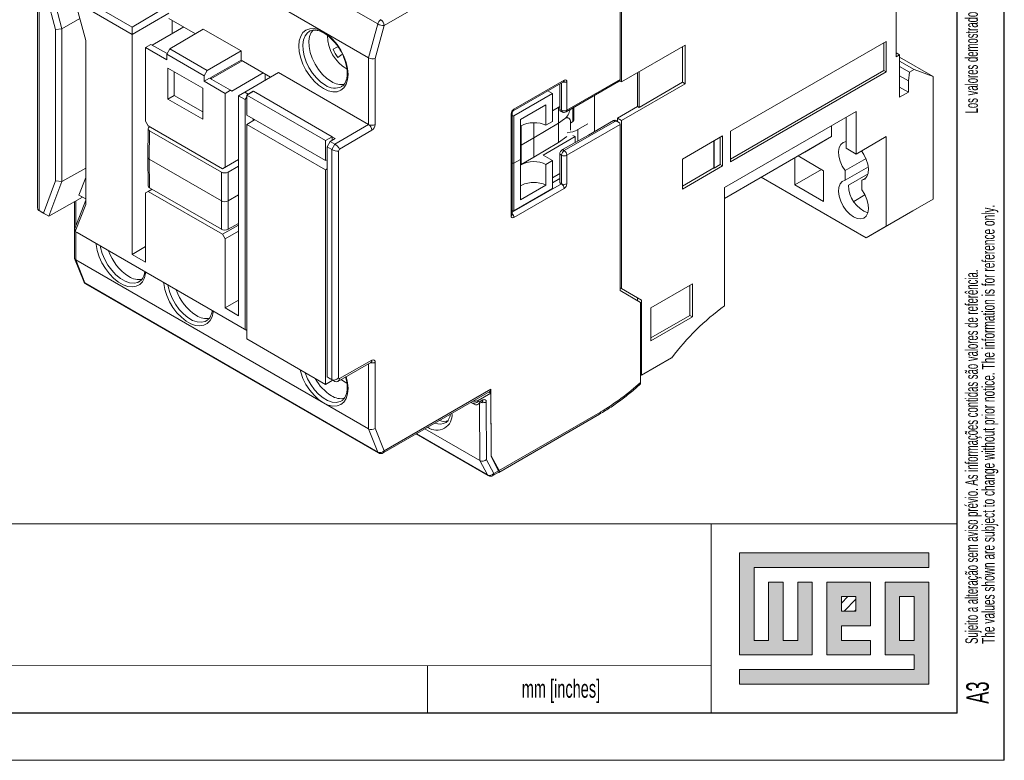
# Model space of a CAD drawing. Header units: millimetres. Extents: x 0 to 420, y 0 to 297.
# Tile 9 of 13: x 316 to 420, y 0 to 78. Entities that reach past the tile are written whole.
import ezdxf

# ---------------------------------------------------------------- set-up
doc = ezdxf.new("R2010")
doc.units = ezdxf.units.MM
doc.layers.add('FORMATO', color=7, linetype='Continuous')
doc.layers.add('LEGENDA', color=7, linetype='Continuous')
doc.styles.add('SLDTEXTSTYLE1', font='TXT', dxfattribs={"width": 0.605})
doc.styles.add('SLDTEXTSTYLE2', font='TXT', dxfattribs={"width": 0.569583})

# ---------------------------------------------------------------- blocks, each defined once
blk = doc.blocks.new('SW_NOTE_0')
at = {"color": 0, "linetype": 'Continuous', "lineweight": 0, "attachment_point": 1, "rotation": 90}
for s, insert, char_height, style in [('Sujeito a alteração sem aviso prévio. As informações contidas são valores de referência.                                                           Los valores demostrados pueden ser cambiados sin aviso previo. La información és de referencia solamente.', (-1.71, 0), 1.32292, 'SLDTEXTSTYLE2'), ('The values shown are subject to change without prior notice. The information is for reference only.', (0.06, 0), 1.3229, 'SLDTEXTSTYLE1')]:
    blk.add_mtext(s, dxfattribs=dict(at, insert=insert, char_height=char_height, style=style))

msp = doc.modelspace()

# ---------------------------------------------------------------- hatches: boundary and pattern name
at = {"linetype": 'Continuous'}
msp.add_hatch(color=7, dxfattribs=at).paths.add_polyline_path([(391.99, 21.93), (391.99, 11.15), (399.69, 11.15), (399.69, 18.85), (398.15, 18.85), (398.15, 12.69), (396.61, 12.69), (396.61, 18.85), (395.07, 18.85), (395.07, 12.69), (393.53, 12.69), (393.53, 20.39), (412.01, 20.39), (412.01, 21.93)], flags=0)
h = msp.add_hatch(color=7, dxfattribs=at)
h.paths.add_polyline_path([(391.99, 8.07), (412.01, 8.07), (412.01, 18.85), (407.39, 18.85), (407.39, 11.15), (410.47, 11.15), (410.47, 9.61), (391.99, 9.61)], flags=0)
h.paths.add_polyline_path([(408.93, 17.31), (410.47, 17.31), (410.47, 12.69), (408.93, 12.69)], flags=0)
h = msp.add_hatch(color=7, dxfattribs=at)
h.paths.add_polyline_path([(405.85, 12.69), (402.77, 12.69), (402.77, 14.23), (405.85, 14.23), (405.85, 18.85), (401.23, 18.85), (401.23, 11.15), (405.85, 11.15)], flags=0)
h.paths.add_polyline_path([(404.31, 15.77), (402.77, 15.77), (402.77, 17.31), (404.31, 17.31)], flags=0)
h = msp.add_hatch(dxfattribs=at)
h.set_pattern_fill('ANSI31', color=8, scale=0.25, style=0)
h.paths.add_polyline_path([(404.31, 15.77), (402.77, 15.77), (402.77, 17.31), (404.31, 17.31)], flags=0)

# ---------------------------------------------------------------- linework, layer by layer
at = {"color": 7, "linetype": 'Continuous', "lineweight": 15}
for p, q in [((408.57, 98.75), (408.57, 74.42)), ((353.72, 77.89), (322.75, 95.77)), ((352.75, 74.32), (321.78, 92.2)), ((379.37, 89.61), (379.37, 72.04)), ((379.51, 71.77), (379.51, 89.55)), ((365.69, 84.25), (354.41, 77.73)), ((317.74, 82.64), (317.74, 58.41)), ((317.89, 82.49), (317.89, 58.15)), ((318.92, 82.66), (320.32, 77.38)), ((319.65, 77.31), (318.35, 82.22)), ((321.73, 80.27), (322.84, 76.13)), ((327.75, 76.79), (321.73, 80.27)), ((321.85, 80.97), (327.75, 77.56)), ((327.75, 77.56), (331.29, 79.65)), ((322.21, 78.46), (320.32, 77.38)), ((331.64, 79.04), (327.75, 76.79)), ((334.43, 76.86), (331.64, 78.46)), ((331.99, 78.26), (331.99, 76.87)), ((320.32, 77.38), (319.65, 77.31)), ((319.65, 61.28), (319.65, 77.31)), ((320.32, 77.38), (320.32, 61.21)), ((327.75, 76.79), (327.75, 77.56)), ((333.2, 77.57), (329.87, 75.65)), ((335.27, 77.35), (331.73, 75.27)), ((339.26, 75.05), (335.27, 77.35)), ((346.51, 77.12), (346.47, 77.09)), ((352.75, 74.32), (353.72, 77.89)), ((354.41, 77.73), (353.45, 74.25)), ((322.84, 76.13), (322.84, 58.8)), ((327.75, 76.79), (327.75, 53.52)), ((407.51, 76.05), (391.04, 66.54)), ((407.51, 72.83), (407.51, 76.05)), ((329.73, 75.73), (329.17, 75.4)), ((329.17, 67.6), (329.17, 75.4)), ((329.17, 75.4), (331.4, 74.11)), ((331.43, 74.75), (329.73, 75.73)), ((331.4, 74.69), (331.73, 75.27)), ((331.73, 75.27), (335.68, 72.98)), ((339.26, 75.05), (335.68, 72.98)), ((339.26, 75.05), (339.26, 74.07)), ((348.99, 75.23), (349.48, 75.46)), ((386.23, 75.65), (379.51, 71.77)), ((385.96, 71.72), (385.96, 75.49)), ((386.23, 71.56), (386.23, 75.65)), ((407.27, 72.97), (407.27, 75.91)), ((331.4, 74.11), (331.4, 74.69)), ((335.35, 72.41), (331.4, 74.69)), ((339.26, 74.07), (336.06, 72.24)), ((339.38, 73.99), (336.06, 72.08)), ((342.39, 72.26), (339.26, 74.07)), ((349.94, 74.65), (349.5, 74.35)), ((352.75, 67.26), (352.75, 74.32)), ((353.45, 74.25), (353.45, 67.26)), ((408.57, 74.83), (408.93, 74.62)), ((408.93, 74.62), (408.57, 74.42)), ((408.93, 74.62), (408.93, 70.13)), ((412.46, 72.34), (408.93, 74.38)), ((410.47, 73.06), (408.93, 73.95)), ((335.21, 71.1), (331.53, 73.22)), ((331.53, 73.22), (331.53, 69.95)), ((335.68, 72.98), (335.35, 72.41)), ((391.04, 63.6), (407.27, 72.97)), ((407.27, 72.97), (407.51, 72.83)), ((408.93, 73.38), (409.97, 72.78)), ((410.47, 73.06), (409.97, 72.78)), ((410.47, 73.06), (412.46, 72.34)), ((332.2, 72.83), (332.2, 70.34)), ((335.35, 72.41), (335.35, 71.83)), ((335.92, 72.16), (335.35, 71.83)), ((338.15, 70.87), (335.92, 72.16)), ((336.06, 72.24), (336.06, 72.08)), ((341.61, 72.71), (338.29, 70.79)), ((343.24, 72.75), (339.66, 70.69)), ((341.82, 72.59), (341.82, 71.93)), ((352.75, 67.26), (343.24, 72.75)), ((368.12, 68.88), (373.44, 71.95)), ((373.72, 68.76), (379.37, 72.02)), ((379.31, 71.88), (379.51, 71.77)), ((381.21, 69.15), (381.21, 72.75)), ((381.36, 69.07), (381.36, 72.84)), ((391.04, 63.32), (407.51, 72.83)), ((408.93, 72.42), (409.85, 71.89)), ((409.97, 72.78), (409.85, 71.89)), ((409.85, 70.66), (409.85, 71.89)), ((412.46, 59.35), (412.46, 72.34)), ((335.21, 67.83), (335.21, 71.1)), ((335.35, 71.83), (337.58, 70.54)), ((338.15, 70.87), (337.58, 70.54)), ((338.29, 70.79), (338.15, 70.87)), ((368.03, 68.69), (373.36, 71.77)), ((372.98, 71.55), (372.98, 68.85)), ((373.64, 68.58), (379.2, 71.79)), ((373.72, 71.79), (373.72, 68.76)), ((379.51, 67.69), (386.23, 71.56)), ((381.36, 69.07), (385.96, 71.72)), ((386.23, 71.56), (385.96, 71.72)), ((409.85, 70.66), (408.93, 71.19)), ((332.2, 70.34), (331.53, 69.95)), ((331.53, 69.95), (335.21, 67.83)), ((332.2, 70.34), (335.21, 68.6)), ((337.58, 70.54), (337.58, 62.75)), ((339.66, 70.69), (338.99, 70.3)), ((339.7, 69.89), (338.99, 70.3)), ((338.99, 47.03), (338.99, 70.3)), ((339.66, 70.69), (340.03, 70.47)), ((339.86, 70.18), (339.7, 69.89)), ((339.7, 69.89), (339.7, 45.56)), ((340.57, 70.77), (339.86, 70.37)), ((339.86, 70.37), (348.2, 65.55)), ((339.86, 70.37), (339.86, 68.24)), ((340.55, 70.77), (340.03, 70.47)), ((340.03, 70.47), (340.03, 70.46)), ((340.56, 70.77), (340.55, 70.77)), ((340.55, 70.77), (340.55, 70.76)), ((340.57, 70.77), (348.91, 65.96)), ((368.12, 68.18), (372.19, 70.54)), ((372.19, 70.54), (371.72, 70.82)), ((372.19, 70.54), (372.19, 67.57)), ((376.65, 70.32), (376.65, 66.52)), ((408.93, 70.13), (409.85, 70.66)), ((371.51, 69.35), (368.82, 67.8)), ((371.51, 67.18), (371.51, 69.35)), ((372.19, 68.7), (372.98, 69.16)), ((372.84, 67.4), (372.84, 69.08)), ((372.98, 68.85), (373.17, 68.76)), ((374.46, 67.68), (374.46, 69.05)), ((381.21, 69.15), (379.09, 67.93)), ((381.36, 69.07), (381.21, 69.15)), ((339.86, 68.24), (348.2, 63.43)), ((339.86, 67.27), (340.7, 67.76)), ((340.55, 67.67), (340.55, 67.84)), ((367.83, 57.58), (367.83, 68.39)), ((367.95, 57.75), (367.95, 68.55)), ((367.95, 68.19), (368.12, 68.18)), ((368.12, 63.15), (368.12, 68.18)), ((368.82, 67.8), (368.82, 63.56)), ((372.84, 67.4), (373.48, 67.85)), ((373.07, 68.67), (373.26, 68.57)), ((373.92, 67.93), (373.7, 68.06)), ((379.09, 67.93), (379.09, 67.56)), ((379.51, 67.69), (379.09, 67.93)), ((390.4, 60.58), (404.33, 68.62)), ((403.27, 68.01), (403.27, 64.74)), ((404.33, 68.62), (404.33, 64.13)), ((329.17, 67.6), (329.45, 67.11)), ((329.44, 66.81), (329.41, 63.79)), ((337.3, 62.58), (329.45, 67.11)), ((329.58, 67.01), (329.6, 67.03)), ((339.86, 67.27), (348.2, 62.45)), ((339.86, 67.27), (339.86, 44.57)), ((349.19, 65.19), (352.75, 67.26)), ((368.89, 65.07), (368.89, 67.12)), ((370.24, 67.45), (370.24, 65.84)), ((370.24, 65.84), (372.84, 67.4)), ((372.19, 67.57), (371.51, 67.18)), ((372.84, 65.35), (372.84, 67.4)), ((373.45, 64.49), (378.81, 67.59)), ((379.37, 67.27), (373.72, 64.01)), ((374.37, 67.56), (374.11, 67.41)), ((374.11, 67.49), (374.11, 66.65)), ((375.94, 67.32), (374.9, 66.72)), ((376, 66.14), (378.66, 67.68)), ((378.81, 67.59), (378.66, 67.68)), ((379.22, 67.48), (378.87, 67.7)), ((379.37, 67.25), (379.37, 49.68)), ((379.51, 49.91), (379.51, 67.69)), ((401.71, 65.97), (401.71, 67.11)), ((329.58, 66.6), (329.55, 63.58)), ((337.19, 62.21), (329.58, 66.6)), ((348.91, 65.96), (348.2, 65.55)), ((349.21, 65.77), (348.7, 65.47)), ((348.91, 65.59), (348.91, 65.96)), ((349.21, 65.77), (348.91, 65.94)), ((353.1, 66.65), (349.69, 64.66)), ((370.24, 65.84), (368.89, 65.07)), ((370.24, 63.79), (370.24, 65.84)), ((371.21, 64.02), (374.59, 65.97)), ((373.74, 65.99), (372.84, 65.35)), ((376, 66.14), (373.26, 64.6)), ((374.37, 66.1), (374.59, 65.97)), ((374.59, 65.35), (374.59, 65.97)), ((390.19, 66.05), (385.95, 63.6)), ((389.94, 63.01), (389.94, 65.91)), ((390.19, 62.87), (390.19, 66.05)), ((390.4, 59.44), (401.71, 65.97)), ((391.04, 66.54), (391.04, 63.32)), ((401.71, 65.97), (398.89, 64.33)), ((404.33, 64.13), (407.51, 65.97)), ((407.51, 56.5), (407.51, 65.97)), ((348.2, 65.55), (348.2, 63.43)), ((348.37, 64.89), (348.7, 65.47)), ((348.86, 64.61), (348.37, 64.89)), ((348.37, 40.56), (348.37, 64.89)), ((348.7, 65.47), (349.19, 65.19)), ((348.86, 64.61), (349.19, 65.19)), ((348.86, 40.27), (348.86, 64.61)), ((349.69, 64.66), (349.57, 64.44)), ((368.89, 65.07), (368.82, 65.02)), ((368.89, 65.07), (368.89, 63.01)), ((372.84, 65.35), (370.24, 63.79)), ((373.26, 64.6), (373.45, 64.49)), ((389.28, 65.53), (389.28, 62.66)), ((389.31, 62.64), (389.31, 65.54)), ((403.27, 64.74), (404.33, 64.13)), ((329.41, 63.79), (329.44, 60.76)), ((329.55, 63.58), (337.19, 59.17)), ((329.55, 63.58), (329.58, 60.56)), ((338.99, 63.56), (337.3, 62.58)), ((337.58, 62.75), (338.99, 63.56)), ((349.57, 64.44), (349.57, 40.44)), ((368.82, 63.56), (368.12, 63.15)), ((368.82, 59.28), (368.82, 63.56)), ((368.89, 63.01), (370.24, 63.79)), ((372.19, 63.43), (371.21, 64.02)), ((373.17, 64), (372.98, 64.11)), ((372.98, 64.11), (372.98, 61.09)), ((373.17, 60.98), (373.17, 64)), ((373.72, 64.01), (373.72, 60.98)), ((385.95, 63.6), (385.95, 60.42)), ((398.89, 64.33), (390.4, 59.44)), ((397.83, 60.86), (397.83, 63.72)), ((398.18, 63.93), (400.87, 62.37)), ((403.16, 62.38), (405.37, 63.65)), ((322.84, 62.65), (320.32, 61.21)), ((337.3, 62.58), (337.58, 62.75)), ((338.99, 62.84), (337.9, 62.21)), ((338.99, 63.44), (338.89, 63.5)), ((348.2, 63.43), (348.37, 63.52)), ((348.2, 62.45), (348.37, 62.55)), ((368.12, 63.15), (367.95, 63.15)), ((368.12, 63.15), (368.12, 58.11)), ((372.19, 63.43), (371.51, 63.04)), ((371.51, 63.04), (371.51, 60.84)), ((372.19, 60.47), (372.19, 63.43)), ((385.95, 60.42), (390.19, 62.87)), ((385.95, 60.73), (389.28, 62.66)), ((389.31, 62.64), (389.28, 62.66)), ((389.31, 62.64), (389.94, 63.01)), ((389.94, 63.01), (390.19, 62.87)), ((400.65, 62.5), (397.83, 60.86)), ((403.16, 61.35), (405.62, 62.77)), ((322.84, 61.65), (322.12, 59.79)), ((337.19, 59.17), (337.19, 62.21)), ((337.9, 62.21), (337.9, 59.17)), ((348.2, 62.45), (348.2, 39.75)), ((372.19, 61.61), (372.98, 62.06)), ((372.19, 61.1), (372.98, 61.56)), ((394.29, 61.68), (405.39, 55.27)), ((400.87, 62.37), (400.87, 59.11)), ((403.16, 61.35), (403.16, 62.38)), ((404.93, 61.36), (405.37, 61.61)), ((318.35, 57.89), (319.65, 61.28)), ((320.32, 61.21), (318.92, 57.56)), ((320.32, 61.21), (319.65, 61.28)), ((337.19, 56.17), (329.58, 60.56)), ((373.44, 60.49), (368.12, 57.42)), ((368.12, 58.11), (372.19, 60.47)), ((371.51, 60.84), (368.82, 59.28)), ((373.17, 60.98), (372.98, 61.09)), ((390.4, 48.08), (390.4, 60.58)), ((400.87, 59.11), (397.83, 60.86)), ((404.93, 61.36), (404.93, 60.33)), ((322.48, 59.58), (318.92, 57.56)), ((322.12, 59.79), (322.84, 59.38)), ((322.48, 59.58), (322.12, 59.79)), ((322.84, 59.38), (322.48, 59.58)), ((329.45, 60.17), (329.17, 60.01)), ((329.17, 52.7), (329.17, 60.01)), ((329.85, 60.41), (329.45, 60.17)), ((329.45, 60.17), (337.3, 55.64)), ((337.9, 59.17), (338.99, 59.81)), ((405.26, 59.81), (404.08, 59.12)), ((321.63, 59.1), (321.63, 53.15)), ((321.68, 56.25), (322.84, 59.25)), ((322.84, 58.8), (321.73, 55.93)), ((337.19, 56.17), (337.19, 59.17)), ((337.9, 59.17), (337.9, 56.17)), ((407.51, 56.5), (412.46, 59.35)), ((412.46, 59.35), (410.34, 58.13)), ((317.89, 58.15), (318.35, 57.89)), ((317.89, 58.15), (318.22, 57.96)), ((318.92, 57.56), (318.22, 57.96)), ((318.92, 57.56), (318.35, 57.89)), ((367.95, 58.21), (368.12, 58.11)), ((410.34, 58.13), (405.39, 55.27)), ((321.68, 56.25), (321.73, 55.93)), ((337.3, 55.64), (338.99, 56.62)), ((338.99, 56.8), (337.9, 56.17)), ((405.39, 55.27), (407.51, 56.5)), ((321.73, 55.93), (339.7, 45.56)), ((321.92, 55.82), (321.73, 55.93)), ((339.86, 45.47), (321.92, 55.82)), ((337.58, 55.15), (337.3, 55.64)), ((338.99, 55.97), (337.58, 55.15)), ((329.17, 54.34), (327.75, 53.52)), ((337.58, 55.15), (337.58, 47.85)), ((327.75, 53.52), (329.17, 52.7)), ((321.65, 53.07), (322.62, 50.64)), ((321.78, 52.93), (352.75, 35.05)), ((321.78, 52.93), (322.75, 50.49)), ((322.75, 50.49), (353.72, 32.61)), ((322.83, 50.39), (353.8, 32.51)), ((328.5, 50.64), (328.53, 50.66)), ((382.62, 47.86), (387.01, 50.39)), ((386.74, 50.24), (386.74, 47.06)), ((387.01, 50.39), (387.01, 46.9)), ((379.37, 49.99), (381.21, 48.93)), ((379.37, 49.99), (379.51, 49.91)), ((379.37, 49.68), (381.53, 48.44)), ((381.63, 48.68), (379.51, 49.91)), ((338.99, 48.66), (337.58, 47.85)), ((381.21, 48.62), (381.21, 48.93)), ((381.21, 48.93), (381.63, 48.68)), ((381.53, 48.44), (381.53, 39.96)), ((381.63, 40.74), (381.63, 48.68)), ((337.58, 47.85), (338.99, 47.03)), ((382.62, 44.37), (382.62, 47.86)), ((382.62, 44.69), (386.74, 47.06)), ((387.01, 46.9), (382.62, 44.37)), ((386.74, 47.06), (387.01, 46.9)), ((335.64, 46.51), (335.67, 46.54)), ((339.7, 45.56), (339.86, 45.47)), ((348.2, 39.75), (339.86, 44.57)), ((349.49, 40.08), (353, 42.08)), ((349.69, 40.37), (353.1, 42.31)), ((353.45, 42.11), (353.45, 35.12)), ((381.63, 40.74), (384.81, 42.57)), ((381.53, 40.8), (381.63, 40.74)), ((348.91, 40.16), (348.2, 39.75)), ((348.37, 40.56), (348.86, 40.27)), ((348.7, 40.36), (348.37, 40.56)), ((349.19, 40.08), (348.7, 40.36)), ((349.19, 40.08), (348.86, 40.27)), ((348.91, 40.16), (348.91, 40.24)), ((349.57, 40.44), (349.69, 40.37)), ((354.3, 32.51), (365.59, 39.03)), ((354.41, 32.74), (365.69, 39.25)), ((364.35, 38.07), (365.69, 38.85)), ((365.49, 38.97), (365.69, 38.85)), ((365.69, 39.25), (365.73, 32.12)), ((365.69, 38.85), (365.72, 32.22)), ((363.58, 37.86), (363.65, 37.82)), ((364, 37.62), (363.65, 37.82)), ((364.29, 37.62), (364.75, 37.89)), ((364.35, 38.07), (364.35, 38)), ((364.35, 38), (364.5, 37.91)), ((364.5, 37.91), (364.85, 38.12)), ((365.2, 37.91), (365.23, 31.8)), ((366.51, 30.62), (377.28, 36.84)), ((366.52, 30.46), (377.18, 36.61)), ((353.72, 32.61), (352.75, 35.05)), ((353.45, 35.12), (354.41, 32.74)), ((357.78, 34.52), (365.41, 30.11)), ((358.72, 35.06), (364.52, 31.71)), ((365.34, 30.19), (364.52, 31.71)), ((365.23, 31.8), (366.01, 30.34)), ((365.72, 32.22), (366.56, 30.66)), ((366.51, 30.62), (365.73, 32.12)), ((365.91, 30.12), (366.52, 30.47)), ((366.01, 30.34), (366.56, 30.66))]:
    msp.add_line(p, q, dxfattribs=at)
at = {"color": 8, "linetype": 'Continuous', "lineweight": 15}
for p, q in [((373.17, 68.76), (373.17, 71.66)), ((374.37, 67.56), (374.37, 69)), ((374.9, 66.72), (374.9, 65.52)), ((405.59, 62.04), (403.52, 60.84)), ((367.95, 57.97), (373.17, 60.98)), ((321.78, 59.18), (321.78, 56.5)), ((321.78, 55.91), (321.78, 52.93)), ((352.75, 35.05), (352.75, 41.94)), ((363.65, 37.82), (363.64, 37.9)), ((364.52, 31.71), (364.5, 37.74)), ((357.81, 34.53), (365.34, 30.19))]:
    msp.add_line(p, q, dxfattribs=at)
at = {"color": 7, "linetype": 'Continuous', "lineweight": 0}
for p, q in [((412.01, 21.93), (391.99, 21.93)), ((391.99, 21.93), (391.99, 11.15)), ((412.01, 20.39), (412.01, 21.93)), ((393.53, 20.39), (412.01, 20.39)), ((393.53, 12.69), (393.53, 20.39)), ((396.61, 18.85), (395.07, 18.85)), ((395.07, 18.85), (395.07, 12.69)), ((396.61, 12.69), (396.61, 18.85)), ((399.69, 18.85), (398.15, 18.85)), ((398.15, 18.85), (398.15, 12.69)), ((399.69, 11.15), (399.69, 18.85)), ((405.85, 18.85), (401.23, 18.85)), ((401.23, 18.85), (401.23, 11.15)), ((405.85, 14.23), (405.85, 18.85)), ((412.01, 18.85), (407.39, 18.85)), ((407.39, 18.85), (407.39, 11.15)), ((412.01, 8.07), (412.01, 18.85)), ((402.77, 17.31), (404.31, 17.31)), ((402.77, 15.77), (402.77, 17.31)), ((404.31, 17.31), (404.31, 15.77)), ((408.93, 12.69), (408.93, 17.31)), ((408.93, 17.31), (410.47, 17.31)), ((410.47, 17.31), (410.47, 12.69)), ((404.31, 15.77), (402.77, 15.77)), ((402.77, 14.23), (405.85, 14.23)), ((402.77, 12.69), (402.77, 14.23)), ((395.07, 12.69), (393.53, 12.69)), ((398.15, 12.69), (396.61, 12.69)), ((405.85, 12.69), (402.77, 12.69)), ((405.85, 11.15), (405.85, 12.69)), ((410.47, 12.69), (408.93, 12.69)), ((391.99, 11.15), (399.69, 11.15)), ((401.23, 11.15), (405.85, 11.15)), ((407.39, 11.15), (410.47, 11.15)), ((410.47, 11.15), (410.47, 9.61)), ((359, 10.01), (359, 5)), ((391.99, 9.61), (391.99, 8.07)), ((410.47, 9.61), (391.99, 9.61)), ((391.99, 8.07), (412.01, 8.07))]:
    msp.add_line(p, q, dxfattribs=at)
at = {"color": 7, "linetype": 'Continuous', "lineweight": 15, "flags": 128}
for points in [[(347.97, 71.05), (347.47, 71.4), (346.98, 71.85), (346.53, 72.39), (346.13, 72.99), (345.81, 73.64), (345.57, 74.29), (345.42, 74.94), (345.37, 75.56), (345.42, 76.12), (345.57, 76.6), (345.81, 76.98), (346.13, 77.24), (346.53, 77.39), (346.98, 77.41), (347.47, 77.3), (347.97, 77.06), (348.48, 76.71), (348.97, 76.26), (349.42, 75.72), (349.82, 75.12), (350.14, 74.48), (350.38, 73.82), (350.53, 73.17), (350.58, 72.55), (350.53, 72), (350.38, 71.52), (350.14, 71.14), (349.82, 70.87), (349.42, 70.72), (348.97, 70.7), (348.48, 70.81), (347.97, 71.05)], [(348.82, 71.8), (348.34, 72.13), (347.88, 72.56), (347.46, 73.08), (347.1, 73.65), (346.8, 74.26), (346.59, 74.88), (346.47, 75.49), (346.45, 76.06), (346.52, 76.57), (346.69, 76.99), (346.91, 77.28)], [(403.16, 62.38), (402.86, 62.86), (402.63, 63.38), (402.49, 63.9), (402.46, 64.39), (402.53, 64.81), (402.69, 65.14), (402.95, 65.36), (403.27, 65.45)], [(404.9, 64.46), (405.15, 64.08), (405.4, 63.57), (405.57, 63.05), (405.64, 62.55), (405.6, 62.1), (405.47, 61.74), (405.24, 61.49), (404.93, 61.36)], [(404.93, 60.33), (405.24, 59.85), (405.47, 59.33), (405.6, 58.81), (405.64, 58.32), (405.57, 57.9), (405.4, 57.57), (405.15, 57.35), (404.83, 57.26), (404.45, 57.3), (404.05, 57.48), (403.65, 57.77), (403.27, 58.16), (402.95, 58.63), (402.69, 59.14), (402.53, 59.66), (402.46, 60.16), (402.49, 60.6), (402.63, 60.97), (402.86, 61.22), (403.16, 61.35)], [(350.45, 39.9), (350.09, 40.11), (349.86, 40.29)]]:
    msp.add_lwpolyline(points, dxfattribs=at)
at = {"color": 8, "linetype": 'Continuous', "lineweight": 15, "flags": 128}
for points in [[(346.47, 77.09), (346.29, 76.96), (346.04, 76.63), (345.87, 76.21), (345.79, 75.7), (345.82, 75.12), (345.94, 74.51), (346.15, 73.89), (346.45, 73.27), (346.82, 72.7), (347.24, 72.18), (347.7, 71.75), (348.18, 71.42)], [(329.17, 51.64), (329.16, 51.54), (329.04, 51.04), (328.84, 50.63), (328.54, 50.33), (328.18, 50.14), (327.76, 50.07), (327.29, 50.12), (326.8, 50.3), (326.3, 50.59), (325.81, 50.98), (325.34, 51.47), (324.92, 52.02), (324.55, 52.63), (324.26, 53.27), (324.05, 53.92), (323.94, 54.55), (323.92, 54.67)], [(324.38, 54.4), (324.41, 54.25), (324.58, 53.62), (324.84, 52.99), (325.18, 52.38), (325.58, 51.83), (326.03, 51.34), (326.51, 50.95), (327, 50.67), (327.48, 50.5), (327.94, 50.47), (328.34, 50.56), (328.5, 50.64)], [(336.32, 47.51), (336.3, 47.41), (336.19, 46.92), (335.98, 46.51), (335.69, 46.21), (335.32, 46.02), (334.9, 45.95), (334.43, 46), (333.94, 46.17), (333.44, 46.46), (332.95, 46.86), (332.48, 47.34), (332.06, 47.9), (331.7, 48.51), (331.4, 49.15), (331.2, 49.8), (331.08, 50.43), (331.07, 50.54)], [(331.52, 50.28), (331.55, 50.13), (331.72, 49.5), (331.98, 48.87), (332.32, 48.26), (332.72, 47.7), (333.17, 47.22), (333.65, 46.83), (334.14, 46.54), (334.63, 46.38), (335.08, 46.34), (335.48, 46.43), (335.64, 46.51)], [(350.38, 40.59), (350.38, 40.59), (350.53, 39.94), (350.58, 39.32), (350.53, 38.76), (350.38, 38.28), (350.14, 37.9), (349.82, 37.63), (349.42, 37.49), (348.97, 37.47), (348.48, 37.58), (347.97, 37.82), (347.47, 38.17), (346.98, 38.62), (346.53, 39.16), (346.13, 39.76), (345.81, 40.4), (345.57, 41.06), (345.5, 41.31)], [(346.02, 41.01), (346.04, 40.97), (346.29, 40.34), (346.63, 39.75), (347.02, 39.2), (347.47, 38.72), (347.94, 38.34), (348.42, 38.06), (348.9, 37.9), (349.34, 37.86), (349.74, 37.95), (349.92, 38.04)]]:
    msp.add_lwpolyline(points, dxfattribs=at)
at = {"color": 7, "linetype": 'Continuous', "lineweight": 15}
for centre, radius, start, end in [((354.48, 77.69), 0.781, 122.8832, 165.1623), ((353.64, 77.69), 0.768, 2.6055, 57.3947), ((354.33, 78.96), 1.23, 240.5356, 273.7351), ((352.44, 76.64), 4.03, 179.6588, 240.3983), ((352.46, 76.64), 3.74, 202.2001, 217.7999), ((373.55, 71.81), 0.175, 350.7861, 129.2029), ((349.86, 73.3), 1.82, 235.4823, 281.1956), ((368.45, 68.36), 0.614, 122.6056, 177.3944), ((373.44, 69.31), 0.618, 243.8541, 297.3004), ((373.44, 68.93), 0.4, 243.4641, 299.9973), ((353.1, 67.94), 0.769, 242.6097, 297.3902), ((352.33, 66.61), 0.772, 2.9144, 57.4326), ((352.69, 67.29), 0.769, 302.7931, 357.38), ((373.82, 63.95), 0.656, 124.4697, 175.5303), ((373.44, 64.55), 0.618, 243.8541, 297.3004), ((373.11, 63.98), 0.618, 2.6955, 56.1497), ((372.82, 60.47), 0.618, 2.6955, 56.1497), ((373.44, 61.53), 0.618, 243.8541, 297.3004), ((373.11, 61.01), 0.614, 302.6056, 357.3945), ((406.7, 60.87), 3.18, 180.5387, 249.2502), ((368.01, 57.56), 0.175, 170.786, 309.2032), ((330.25, 55.62), 5.28, 199.035, 237.284), ((328.44, 52.69), 1.84, 235.3803, 282.1955), ((323.08, 50.82), 0.5, 201.785, 240.0027), ((337.39, 51.49), 5.28, 199.0349, 237.2841), ((405.97, 26.69), 26.45, 126.0469, 143.1039), ((335.58, 48.57), 1.84, 235.3803, 282.1955), ((353.24, 42.14), 0.218, 350.7143, 128.7555), ((351.41, 42.7), 4.88, 208.4433, 237.9839), ((364.43, 58.78), 25.42, 300.3658, 312.2527), ((349.86, 40.07), 1.82, 235.4802, 281.2208), ((363.99, 38.75), 0.771, 256.8832, 297.5895), ((364.99, 37.95), 0.218, 351.3076, 129.7205), ((360.78, 37.29), 1.44, 249.053, 286.7521), ((353.97, 33.15), 0.599, 245.1798, 316.3821), ((354.05, 32.94), 0.5, 240.0027, 299.9973), ((365.57, 30.71), 0.57, 245.6523, 320.2638), ((365.66, 30.55), 0.5, 240.0027, 300.2565)]:
    msp.add_arc(centre, radius, start, end, dxfattribs=at)
at = {"color": 8, "linetype": 'Continuous', "lineweight": 15}
for centre, radius, start, end in [((373.25, 71.93), 0.193, 304.1984, 7.1135), ((349.17, 72.77), 1.68, 234.0423, 296.336), ((373.44, 72.34), 0.618, 256.9708, 297.3208), ((367.93, 68.85), 0.193, 304.5693, 7.0746), ((373.36, 68.74), 0.198, 174.245, 238.6927), ((373.53, 68.74), 0.193, 304.1983, 7.1134), ((367.76, 68.56), 0.193, 292.9136, 355.438), ((367.76, 57.76), 0.193, 292.879, 355.8014), ((367.5, 57.39), 0.618, 2.6755, 43.029), ((322.9, 50.75), 0.301, 202.471, 241.18), ((322.93, 50.55), 0.192, 200.0329, 238.8367), ((353.1, 42.8), 0.773, 256.9296, 297.299), ((352.86, 42.29), 0.242, 303.766, 6.9439), ((364.85, 38.6), 0.77, 257.1511, 297.5895), ((364.6, 38.09), 0.25, 305.9802, 5.9357), ((359.98, 36.51), 1.6, 232.815, 7.1796), ((377.06, 36.81), 0.229, 302.4521, 8.8597), ((360.28, 36.93), 1.36, 248.1512, 299.0239), ((353.9, 32.67), 0.192, 200.0329, 238.8367), ((354.17, 32.71), 0.241, 304.2401, 7.0717), ((365.76, 30.32), 0.25, 305.9801, 5.9355), ((365.5, 30.27), 0.182, 207.0387, 239.4852)]:
    msp.add_arc(centre, radius, start, end, dxfattribs=at)
at = {"color": 7, "linetype": 'Continuous', "lineweight": 15}
for centre, major_axis, ratio, start_param, end_param in [((353.1, 74.45), (0.499, -0.067), 0.466037, 3.989485, 5.560281), ((378.8, 72.02), (0.566, 0.009), 0.587367, 5.471215, 6.256694), ((379.09, 71.87), (0.2, 0.347), 0.577381, 5.46219, 5.497096), ((373.26, 69.02), (0.204, 0.345), 0.58295, 2.363105, 3.182843), ((373.48, 68.67), (0.428, 0.907), 0.514159, 3.884477, 5.128623), ((373.48, 67.03), (0.428, 0.907), 0.514159, 5.455273, 7.02607), ((378.66, 67.35), (0.2, 0.347), 0.577381, 6.265719, 7.067893), ((329.94, 66.81), (0.5, 0), 0.577272, 2.356208, 3.926977), ((370.24, 66.36), (1.9, 0.01), 0.572227, 0.835152, 2.351907), ((373.49, 67.54), (2, -0.01), 0.580303, 4.844766, 5.500432), ((374.16, 67.68), (0.3, -0.001), 0.580303, 5.500432, 6.28583), ((378.8, 67.27), (0.566, -0.008), 0.56722, 0.025882, 1.561772), ((379.09, 67.09), (0.2, 0.347), 0.577381, 5.497096, 5.532003), ((349.21, 64.64), (0.498, -0.133), 0.317765, 4.011931, 5.582727), ((349.34, 64.86), (0.365, -0.364), 0.315849, 0.699196, 2.269993), ((373.26, 64.27), (0.204, 0.344), 0.584835, 0.791953, 2.361531), ((329.91, 63.79), (0.5, 0), 0.577272, 3.136358, 3.926977), ((370.24, 62.22), (1.9, -0.01), 0.582304, 0.843878, 2.360634), ((337.54, 62.42), (0.5, 0), 0.577304, 3.927005, 5.497773), ((329.94, 60.77), (0.5, 0), 0.577272, 3.146828, 3.926977), ((370.24, 60.02), (1.9, -0.01), 0.582304, 0.843878, 2.414675), ((318.24, 58.53), (0.462, 0.267), 0.7174, 2.748951, 3.534349), ((337.54, 59.38), (0.5, 0), 0.577304, 3.927005, 5.497773), ((337.54, 56.37), (0.5, 0), 0.577304, 3.927005, 5.497773), ((322.13, 53.2), (0.496, 0.095), 0.668518, 3.01365, 3.799048), ((349.21, 40.65), (0.462, 0.267), 0.7174, 3.534349, 5.105146), ((349.34, 40.57), (0.001, 0.533), 0.718533, 2.750308, 4.321104), ((365.34, 39.46), (-0.252, 0.432), 0.574351, 3.139002, 3.924481), ((364, 38.2), (0.46, 0.27), 0.718491, 3.529332, 5.100128), ((364.15, 38.12), (-0.004, 0.533), 0.716324, 2.743987, 4.314784), ((353.1, 35.32), (0.496, 0.095), 0.668518, 3.799048, 5.369844), ((364.88, 32.01), (0.492, 0.125), 0.685802, 3.755432, 5.326228), ((366.16, 30.83), (0.376, -0.358), 0.285496, 5.985804, 6.984582), ((366.21, 30.87), (0.378, -0.356), 0.281443, 6.200516, 6.98339)]:
    msp.add_ellipse(centre, major_axis=major_axis, ratio=ratio, start_param=start_param, end_param=end_param, dxfattribs=at)
for points, knots in [([(346.48, 77.09), (346.55, 77.13), (346.7, 77.22), (347.01, 77.25), (347.4, 77.21), (347.83, 77.05), (348.27, 76.79), (348.71, 76.45), (349.12, 76.01), (349.41, 75.67), (349.53, 75.46), (349.55, 75.44)], [0, 0, 0, 0, 0.1002404, 0.2240478, 0.3558786, 0.4825983, 0.6076955, 0.7326415, 0.8579081, 0.9835672, 1, 1, 1, 1]), ([(349.55, 75.44), (349.65, 75.28), (349.86, 74.95), (350.12, 74.4), (350.33, 73.81), (350.46, 73.24), (350.5, 72.71), (350.47, 72.23), (350.36, 71.83), (350.19, 71.52), (350.04, 71.34), (349.92, 71.29), (349.9, 71.28)], [0, 0, 0, 0, 0.096205, 0.206905, 0.317434, 0.427585, 0.537193, 0.646194, 0.754861, 0.86388, 0.975411, 1, 1, 1, 1]), ([(367.95, 68.55), (367.95, 68.56), (367.96, 68.59), (367.97, 68.63), (368, 68.67), (368.02, 68.69), (368.04, 68.69)], [0, 0, 0, 0, 0.250008, 0.500014, 0.75001, 1, 1, 1, 1]), ([(329.08, 51.69), (329.07, 51.69), (329.07, 51.52), (328.98, 51.25), (328.82, 50.93), (328.66, 50.73), (328.54, 50.68), (328.52, 50.66)], [0, 0, 0, 0, 0.011652, 0.310914, 0.61089, 0.916913, 1, 1, 1, 1]), ([(336.22, 47.57), (336.22, 47.56), (336.21, 47.4), (336.12, 47.13), (335.96, 46.8), (335.8, 46.61), (335.68, 46.55), (335.66, 46.54)], [0, 0, 0, 0, 0.011652, 0.310914, 0.61089, 0.916913, 1, 1, 1, 1]), ([(350.32, 40.56), (350.37, 40.38), (350.46, 40.01), (350.5, 39.48), (350.47, 39.01), (350.37, 38.6), (350.19, 38.29), (350.04, 38.11), (349.93, 38.06), (349.91, 38.05)], [0, 0, 0, 0, 0.154138, 0.316981, 0.478922, 0.640353, 0.802285, 0.967882, 1, 1, 1, 1]), ([(377.18, 36.61), (377.39, 36.74), (377.99, 37.09), (378.99, 37.76), (380.14, 38.62), (380.95, 39.3), (381.38, 39.68), (381.45, 39.74)], [0, 0, 0, 0, 0.144446, 0.4184, 0.692305, 0.951738, 1, 1, 1, 1]), ([(381.53, 39.96), (381.52, 39.91), (381.52, 39.82), (381.47, 39.76), (381.45, 39.74)], [0, 0, 0, 0, 0.511447, 1, 1, 1, 1]), ([(361.39, 36.58), (361.39, 36.57), (361.38, 36.4), (361.29, 36.17), (361.14, 35.91), (361.02, 35.78), (360.93, 35.74), (360.93, 35.74)], [0, 0, 0, 0, 0.036344, 0.341624, 0.649206, 0.970703, 1, 1, 1, 1])]:
    msp.add_open_spline(points, degree=3, knots=knots, dxfattribs=at)
at = {"layer": 'FORMATO'}
for p, q in [((420, 0), (420, 297)), ((415, 5), (415, 287)), ((415, 5), (19.92, 5))]:
    msp.add_line(p, q, dxfattribs=at)
at = {"layer": 'FORMATO', "lineweight": 0}
for p, q in [((235, 25.01), (415, 25.01)), ((389, 25), (389, 5)), ((263.92, 10), (389, 10.02)), ((0, 0), (420, 0))]:
    msp.add_line(p, q, dxfattribs=at)

# ---------------------------------------------------------------- block references
at = {"color": 7, "linetype": 'Continuous', "lineweight": 0}
msp.add_blockref('SW_NOTE_0', (417.59, 12.31), dxfattribs=at)

# ---------------------------------------------------------------- texts
at = {"layer": 'FORMATO', "insert": (368.96, 8.52), "char_height": 1.9, "attachment_point": 1, "style": 'SLDTEXTSTYLE1'}
msp.add_mtext('mm [inches]', dxfattribs=at)
at = {"layer": 'LEGENDA', "insert": (415.98, 5.98), "char_height": 2.381, "attachment_point": 1, "rotation": 90, "style": 'SLDTEXTSTYLE1'}
msp.add_mtext('A3', dxfattribs=at)

doc.saveas('drawing.dxf')
